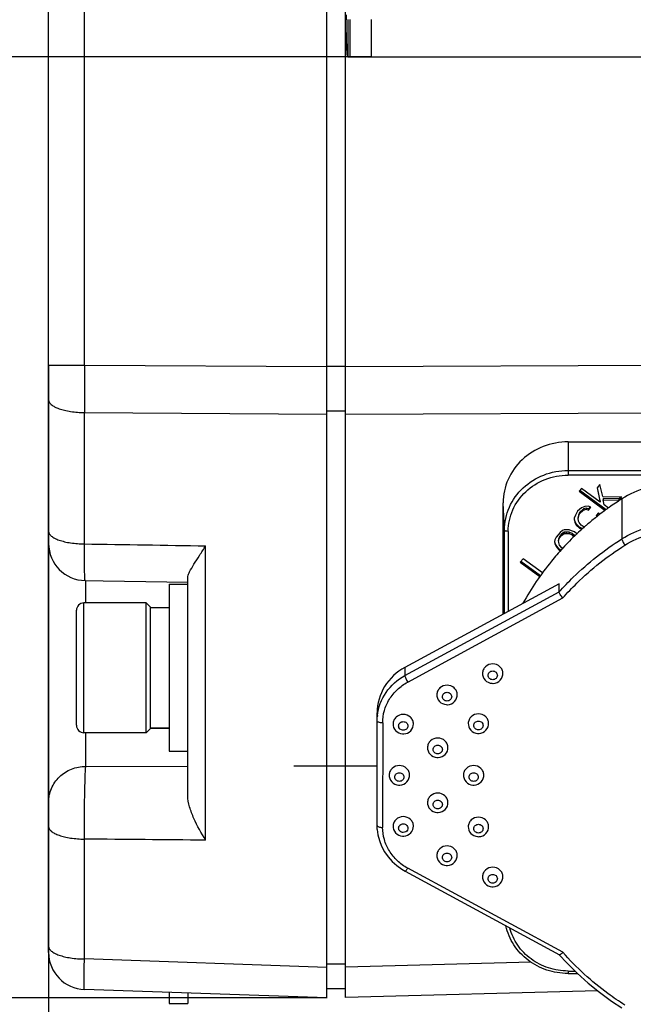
# Model space of a CAD drawing. Header units: millimetres. Extents: x 0 to 420, y 0 to 297.
# Tile 78 of 126: x 217 to 227, y 175 to 191. Entities that reach past the tile are written whole.
import ezdxf

# ---------------------------------------------------------------- set-up
doc = ezdxf.new("R2010")
doc.units = ezdxf.units.MM
doc.header["$LTSCALE"] = 23.1
doc.layers.get('0').update_dxf_attribs({"linetype": 'CONTINUOUS'})
doc.layers.add('03___PRT_ALL_CURVES', color=7, linetype='CONTINUOUS')
doc.layers.add('DIM_PILOTEES', color=7, linetype='CONTINUOUS')
doc.styles.get("Standard").update_dxf_attribs({"font": 'txt', "width": 0.7})
doc.dimstyles.new('DIMSTYLE_2', dxfattribs={"dimtxt": 2.5, "dimasz": 3.5, "dimexe": 2, "dimexo": 0, "dimtad": 1, "dimlfac": 3.333333, "dimdsep": 46, "dimtxsty": 'Standard', "dimblk": '_FILLED', "dimblk1": '_FILLED', "dimblk2": '_FILLED', "dimcen": 0.09, "dimazin": 2, "dimtp": 0.3, "dimtm": 0.3, "dimtfac": 1, "dimtofl": 0, "dimtmove": 0, "dimatfit": 3, "dimldrblk": '_FILLED', "dimfxl": 0, "dimtolj": 1, "dimarcsym": 0})
doc.dimstyles.new('DIMSTYLE_3', dxfattribs={"dimtxt": 2.5, "dimasz": 3.5, "dimexe": 2, "dimexo": 0, "dimtad": 1, "dimlfac": 3.333333, "dimdsep": 46, "dimtxsty": 'Standard', "dimblk": '_FILLED', "dimblk1": '_FILLED', "dimblk2": '_FILLED', "dimcen": 0.09, "dimazin": 2, "dimtp": 0.5, "dimtm": 0.5, "dimtfac": 1, "dimtofl": 0, "dimtmove": 0, "dimatfit": 3, "dimldrblk": '_FILLED', "dimfxl": 0, "dimtolj": 1, "dimarcsym": 0})
doc.dimstyles.new('DIMSTYLE_7', dxfattribs={"dimtxt": 2.5, "dimasz": 3.5, "dimexe": 2, "dimexo": 0, "dimtad": 1, "dimlfac": 3.333333, "dimdsep": 46, "dimtxsty": 'Standard', "dimblk": '_FILLED', "dimblk1": '_FILLED', "dimblk2": '_FILLED', "dimcen": 0.09, "dimazin": 2, "dimtp": 0.2, "dimtm": 0.2, "dimtfac": 1, "dimtofl": 0, "dimtmove": 0, "dimatfit": 3, "dimldrblk": '_FILLED', "dimfxl": 0, "dimtolj": 1, "dimarcsym": 0})
doc.dimstyles.new('DIMSTYLE_8', dxfattribs={"dimtxt": 2.5, "dimasz": 3.5, "dimexe": 2, "dimexo": 0, "dimtad": 1, "dimdec": 1, "dimlfac": 3.333333, "dimdsep": 46, "dimtxsty": 'Standard', "dimblk": '_FILLED', "dimblk1": '_FILLED', "dimblk2": '_FILLED', "dimcen": 0.09, "dimazin": 2, "dimtp": 0.5, "dimtm": 0.5, "dimtfac": 1, "dimtdec": 1, "dimtofl": 0, "dimtmove": 0, "dimatfit": 3, "dimldrblk": '_FILLED', "dimfxl": 0, "dimtolj": 1, "dimarcsym": 0})

# ---------------------------------------------------------------- blocks, each defined once
blk = doc.blocks.new('_FILLED')
at = {"color": 0, "linetype": 'ByBlock'}
blk.add_solid([(0, 0), (-1, 0.1429), (-1, -0.1429)], dxfattribs=at)
blk = doc.blocks.new('*D12')
at = {"layer": 'DIM_PILOTEES', "color": 2, "linetype": 'Continuous'}
for p, q in [((221.786, 224.772), (201.062, 224.772)), ((203.062, 224.772), (203.062, 199.797)), ((203.062, 174.822), (203.062, 199.797)), ((221.785, 174.822), (201.062, 174.822))]:
    blk.add_line(p, q, dxfattribs=at)
at = {"layer": 'DIM_PILOTEES', "color": 2, "linetype": 'Continuous', "xscale": 3.5, "yscale": 3.5, "zscale": 3.5}
for p, rotation in [((203.062, 224.772), 90), ((203.062, 174.822), 270)]:
    blk.add_blockref('_FILLED', p, dxfattribs=dict(at, rotation=rotation))
at = {"layer": 'DIM_PILOTEES', "color": 2, "linetype": 'Continuous', "insert": (199.937, 199.797), "char_height": 2.5, "width": 12.85714, "attachment_point": 2, "rotation": 90, "line_spacing_factor": 0.9}
blk.add_mtext('{\\ftxt;\\W0.0001;\\H0.0001;\\~}{\\ftxt;\\W3.4285714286;\\H2.5; }{\\ftxt;\\W0.0001;\\H0.0001;\\~}', dxfattribs=at)
blk = doc.blocks.new('*D13')
at = {"layer": 'DIM_PILOTEES', "color": 2, "linetype": 'Continuous'}
for p, q in [((209.386, 190.046), (209.386, 197.546)), ((209.386, 197.546), (209.386, 182.434)), ((222.507, 190.046), (207.386, 190.046)), ((209.385, 167.322), (209.386, 182.434)), ((221.785, 174.822), (207.386, 174.822)), ((209.386, 174.822), (209.385, 167.322))]:
    blk.add_line(p, q, dxfattribs=at)
at = {"layer": 'DIM_PILOTEES', "color": 2, "linetype": 'Continuous', "xscale": 3.5, "yscale": 3.5, "zscale": 3.5}
for p, rotation in [((209.386, 190.046), 269.9990264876), ((209.386, 174.822), 89.9990264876)]:
    blk.add_blockref('_FILLED', p, dxfattribs=dict(at, rotation=rotation))
at = {"layer": 'DIM_PILOTEES', "color": 2, "linetype": 'Continuous', "insert": (206.261, 182.434), "char_height": 2.5, "width": 13.39286, "attachment_point": 2, "rotation": 90, "line_spacing_factor": 0.9}
blk.add_mtext('{\\ftxt;\\W0.0001;\\H0.0001;\\~}{\\ftxt;\\W3.5714285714;\\H2.5; }{\\ftxt;\\W0.0001;\\H0.0001;\\~}', dxfattribs=at)
blk = doc.blocks.new('*D14')
at = {"layer": 'DIM_PILOTEES', "color": 2, "linetype": 'Continuous'}
for p, q in [((213.903, 174.822), (213.903, 182.322)), ((213.903, 182.322), (213.903, 172.309)), ((221.785, 174.822), (211.903, 174.822)), ((213.903, 154.379), (213.903, 172.309)), ((253.046, 169.796), (211.903, 169.796)), ((213.903, 169.796), (213.903, 154.379))]:
    blk.add_line(p, q, dxfattribs=at)
at = {"layer": 'DIM_PILOTEES', "color": 2, "linetype": 'Continuous', "xscale": 3.5, "yscale": 3.5, "zscale": 3.5}
for p, rotation in [((213.903, 174.822), 270), ((213.903, 169.796), 90)]:
    blk.add_blockref('_FILLED', p, dxfattribs=dict(at, rotation=rotation))
at = {"layer": 'DIM_PILOTEES', "color": 2, "linetype": 'Continuous', "insert": (210.778, 162.951), "char_height": 2.5, "width": 12.85714, "attachment_point": 3, "rotation": 90, "line_spacing_factor": 0.9}
blk.add_mtext('{\\ftxt;\\W0.0001;\\H0.0001;\\~}{\\ftxt;\\W3.4285714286;\\H2.5; }{\\ftxt;\\W0.0001;\\H0.0001;\\~}', dxfattribs=at)
blk = doc.blocks.new('*D15')
at = {"layer": 'DIM_PILOTEES', "color": 2, "linetype": 'Continuous'}
for p, q in [((240.085, 175.738), (240.085, 160.721)), ((217.285, 175.657), (217.285, 160.721)), ((217.285, 162.721), (228.685, 162.721)), ((240.085, 162.721), (228.685, 162.721))]:
    blk.add_line(p, q, dxfattribs=at)
at = {"layer": 'DIM_PILOTEES', "color": 2, "linetype": 'Continuous', "xscale": 3.5, "yscale": 3.5, "zscale": 3.5}
for p, rotation in [((217.285, 162.721), 179.9990264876), ((240.085, 162.721), 359.9990264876)]:
    blk.add_blockref('_FILLED', p, dxfattribs=dict(at, rotation=rotation))
at = {"layer": 'DIM_PILOTEES', "color": 2, "linetype": 'Continuous', "insert": (227.701, 165.846), "char_height": 2.5, "width": 5.89286, "attachment_point": 2, "line_spacing_factor": 0.9}
blk.add_mtext('{\\ftxt;\\W0.0001;\\H0.0001;\\~}{\\ftxt;\\W1.5714285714;\\H2.5; }{\\ftxt;\\W0.0001;\\H0.0001;\\~}', dxfattribs=at)
blk = doc.blocks.new('*D18')
at = {"layer": 'DIM_PILOTEES', "color": 2, "linetype": 'Continuous'}
for p, q in [((217.285, 185.059), (217.285, 153.503)), ((251.246, 170.696), (251.245, 153.503)), ((217.285, 155.503), (234.265, 155.503)), ((251.245, 155.503), (234.265, 155.503))]:
    blk.add_line(p, q, dxfattribs=at)
at = {"layer": 'DIM_PILOTEES', "color": 2, "linetype": 'Continuous', "xscale": 3.5, "yscale": 3.5, "zscale": 3.5}
for p, rotation in [((217.285, 155.503), 179.9990264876), ((251.245, 155.503), 359.9990264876)]:
    blk.add_blockref('_FILLED', p, dxfattribs=dict(at, rotation=rotation))
at = {"layer": 'DIM_PILOTEES', "color": 2, "linetype": 'Continuous', "insert": (236.021, 158.628), "char_height": 2.5, "width": 12.05357, "attachment_point": 2, "line_spacing_factor": 0.9}
blk.add_mtext('{\\ftxt;\\W0.0001;\\H0.0001;\\~}{\\ftxt;\\W3.2142857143;\\H2.5; }{\\ftxt;\\W0.0001;\\H0.0001;\\~}', dxfattribs=at)
blk = doc.blocks.new('*D19')
at = {"layer": 'DIM_PILOTEES', "color": 2, "linetype": 'Continuous'}
for p, q in [((291.213, 186.339), (291.213, 147.026)), ((217.285, 182.37), (217.285, 147.027)), ((217.285, 149.027), (254.249, 149.026)), ((291.213, 149.026), (254.249, 149.026))]:
    blk.add_line(p, q, dxfattribs=at)
at = {"layer": 'DIM_PILOTEES', "color": 2, "linetype": 'Continuous', "xscale": 3.5, "yscale": 3.5, "zscale": 3.5}
for p, rotation in [((217.285, 149.027), 179.9990264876), ((291.213, 149.026), 359.9990264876)]:
    blk.add_blockref('_FILLED', p, dxfattribs=dict(at, rotation=rotation))
at = {"layer": 'DIM_PILOTEES', "color": 2, "linetype": 'Continuous', "insert": (253.274, 152.151), "char_height": 2.5, "width": 13.92857, "attachment_point": 2, "line_spacing_factor": 0.9}
blk.add_mtext('{\\ftxt;\\W0.0001;\\H0.0001;\\~}{\\ftxt;\\W3.7142857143;\\H2.5; }{\\ftxt;\\W0.0001;\\H0.0001;\\~}', dxfattribs=at)

msp = doc.modelspace()

# ---------------------------------------------------------------- linework, layer by layer
at = {"color": 7, "linetype": 'Continuous'}
for p, q in [((221.7851, 174.8219), (221.7859, 224.7719)), ((222.0851, 174.8287), (222.0859, 224.763)), ((217.2851, 175.5585), (217.2859, 224.0354)), ((217.8643, 185.0593), (217.8645, 197.2568)), ((222.1226, 190.6458), (222.1226, 190.0458)), ((222.1604, 190.0458), (222.1604, 190.6458)), ((222.5066, 190.0458), (222.5066, 190.6458)), ((222.1226, 190.0458), (252.719, 190.0453)), ((222.0853, 185.0348), (239.6471, 185.1156)), ((217.2853, 185.0593), (217.8643, 185.0593)), ((217.8643, 185.0593), (221.7853, 185.0351)), ((222.0853, 185.0334), (221.7853, 185.0334)), ((217.8643, 182.1649), (217.8643, 184.2902)), ((217.8643, 184.2902), (221.7853, 184.266)), ((222.0853, 184.3155), (221.7853, 184.3155)), ((222.0853, 184.2655), (239.647, 184.3463)), ((225.6853, 183.8159), (225.6852, 183.2767)), ((225.6853, 183.8159), (232.8853, 183.8158)), ((225.6852, 183.3532), (232.8852, 183.3531)), ((232.8852, 183.2765), (225.6852, 183.2767)), ((225.9052, 183.0635), (225.8667, 183.0172)), ((225.8667, 183.0172), (226.2867, 182.7088)), ((226.3012, 182.7187), (225.8765, 183.0305)), ((226.207, 182.8419), (225.9052, 183.0635)), ((226.2023, 183.1285), (226.1561, 183.073)), ((226.1561, 183.073), (226.207, 182.8419)), ((226.207, 182.8624), (226.1604, 183.0739)), ((226.2484, 182.9307), (226.2023, 183.1285)), ((226.207, 182.8624), (226.207, 182.8419)), ((226.2484, 182.9307), (226.555, 182.9292)), ((226.5088, 182.8942), (226.2555, 182.9013)), ((226.2555, 182.9013), (226.2555, 182.8808)), ((226.2555, 182.8808), (226.5088, 182.8737)), ((226.2673, 182.7976), (226.2555, 182.8808)), ((226.538, 182.9293), (226.5088, 182.8942)), ((226.5088, 182.8737), (226.555, 182.9292)), ((226.5088, 182.8942), (226.5088, 182.8737)), ((226.5547, 182.8929), (226.5547, 182.2465)), ((224.6357, 181.0296), (224.6358, 182.8298)), ((224.6583, 182.3882), (224.6358, 182.8298)), ((225.8406, 182.6935), (225.8045, 182.6306)), ((225.9045, 182.7509), (225.8406, 182.6935)), ((225.8731, 182.6752), (225.8524, 182.6308)), ((225.9371, 182.7326), (225.8731, 182.6752)), ((225.8731, 182.6547), (225.9371, 182.7121)), ((225.8731, 182.6752), (225.8731, 182.6547)), ((225.9554, 182.7732), (225.9045, 182.7509)), ((225.9803, 182.7456), (225.9371, 182.7326)), ((225.9371, 182.7326), (225.9371, 182.7121)), ((225.9371, 182.7121), (225.9803, 182.7251)), ((226.0087, 182.7788), (225.9554, 182.7732)), ((226.0181, 182.7327), (225.9803, 182.7456)), ((225.9803, 182.7456), (225.9803, 182.7251)), ((225.9803, 182.7251), (226.0181, 182.7122)), ((226.0566, 182.7585), (226.0087, 182.7788)), ((226.044, 182.7638), (226.0181, 182.7327)), ((226.0181, 182.7122), (226.0566, 182.7585)), ((226.0181, 182.7327), (226.0181, 182.7122)), ((226.3392, 182.7448), (226.2673, 182.7976)), ((225.7885, 182.5529), (225.7914, 182.5954)), ((225.7885, 182.5529), (225.7932, 182.5196)), ((225.7932, 182.5401), (225.7913, 182.5533)), ((225.8045, 182.6306), (225.7914, 182.5954)), ((225.8181, 182.4921), (225.7932, 182.5401)), ((225.7932, 182.5196), (225.8181, 182.4716)), ((225.8524, 182.6308), (225.8471, 182.6049)), ((225.8471, 182.5844), (225.8524, 182.6103)), ((225.8471, 182.6049), (225.8471, 182.5844)), ((225.8542, 182.5345), (225.8471, 182.5844)), ((225.8524, 182.6103), (225.8731, 182.6547)), ((225.8524, 182.6308), (225.8524, 182.6103)), ((225.8666, 182.5104), (225.8542, 182.5345)), ((226.1773, 182.6699), (226.1389, 182.6236)), ((226.1389, 182.6236), (226.1526, 182.6044)), ((226.1613, 182.6127), (226.1468, 182.6331)), ((226.16, 182.6142), (226.1515, 182.6075)), ((226.162, 182.6119), (226.1536, 182.6052)), ((226.2002, 182.6426), (226.1773, 182.6699)), ((224.6583, 181.0418), (224.6583, 182.3882)), ((224.7183, 182.368), (224.7183, 181.0744)), ((225.5967, 182.3807), (225.5558, 182.351)), ((225.6221, 182.3918), (225.5967, 182.3807)), ((225.657, 182.3569), (225.6215, 182.3531)), ((225.6576, 182.3955), (225.6221, 182.3918)), ((225.7026, 182.3532), (225.657, 182.3569)), ((225.657, 182.3569), (225.657, 182.3364)), ((225.7032, 182.3919), (225.6576, 182.3955)), ((225.7411, 182.379), (225.7032, 182.3919)), ((225.789, 182.3587), (225.7411, 182.379)), ((225.8293, 182.3292), (225.789, 182.3587)), ((225.8707, 182.4385), (225.8181, 182.4921)), ((225.8181, 182.4921), (225.8181, 182.4716)), ((225.8181, 182.4716), (225.8707, 182.418)), ((225.8991, 182.4716), (225.8666, 182.5104)), ((225.9223, 182.4119), (225.8707, 182.4385)), ((225.8707, 182.4385), (225.8707, 182.418)), ((225.8707, 182.418), (225.9081, 182.3987)), ((225.9293, 182.4495), (225.8991, 182.4716)), ((225.9549, 182.4423), (225.9293, 182.4495)), ((225.9436, 182.4341), (225.9384, 182.4295)), ((225.9448, 182.4329), (225.9397, 182.4282)), ((225.4736, 182.2326), (225.4682, 182.2067)), ((225.4682, 182.2067), (225.4729, 182.1734)), ((225.4729, 182.1939), (225.4711, 182.2071)), ((225.4943, 182.277), (225.4736, 182.2326)), ((225.5558, 182.351), (225.4943, 182.277)), ((225.5499, 182.2865), (225.5292, 182.2421)), ((225.5292, 182.2215), (225.5499, 182.266)), ((225.5292, 182.2421), (225.5292, 182.2215)), ((225.5339, 182.1883), (225.5292, 182.2215)), ((225.5807, 182.3235), (225.5499, 182.2865)), ((225.5499, 182.266), (225.5807, 182.303)), ((225.5499, 182.2865), (225.5499, 182.266)), ((225.6215, 182.3531), (225.5807, 182.3235)), ((225.5807, 182.303), (225.6215, 182.3326)), ((225.5807, 182.3235), (225.5807, 182.303)), ((225.6215, 182.3531), (225.6215, 182.3326)), ((225.6215, 182.3326), (225.657, 182.3364)), ((225.657, 182.3364), (225.7026, 182.3327)), ((225.7505, 182.3329), (225.7026, 182.3532)), ((225.7026, 182.3532), (225.7026, 182.3327)), ((225.7026, 182.3327), (225.7505, 182.3124)), ((225.7908, 182.3034), (225.7505, 182.3329)), ((225.7505, 182.3329), (225.7505, 182.3124)), ((225.7505, 182.3124), (225.787, 182.2857)), ((225.7975, 182.2955), (225.7908, 182.3034)), ((225.7908, 182.3034), (225.7908, 182.2892)), ((225.8288, 182.3293), (225.8221, 182.3229)), ((225.8313, 182.327), (225.8245, 182.3207)), ((219.8247, 177.374), (219.8248, 182.1349)), ((225.4877, 182.1532), (225.4729, 182.1939)), ((225.4729, 182.1734), (225.4877, 182.1327)), ((225.5102, 182.1218), (225.4877, 182.1532)), ((225.4877, 182.1532), (225.4877, 182.1327)), ((225.4877, 182.1327), (225.5102, 182.1013)), ((225.5428, 182.083), (225.5102, 182.1218)), ((225.5102, 182.1218), (225.5102, 182.1013)), ((225.5102, 182.1013), (225.5428, 182.0625)), ((225.5487, 182.1476), (225.5339, 182.1883)), ((225.5715, 182.0619), (225.5428, 182.083)), ((225.5428, 182.083), (225.5428, 182.0625)), ((225.5428, 182.0625), (225.5602, 182.0497)), ((225.5812, 182.1088), (225.5487, 182.1476)), ((225.6012, 182.0941), (225.5812, 182.1088)), ((225.6004, 182.0984), (225.5967, 182.0943)), ((225.6031, 182.0962), (225.5993, 182.0921)), ((224.9586, 181.925), (224.9124, 181.8694)), ((225.2382, 181.6507), (224.9222, 181.8828)), ((225.2698, 181.6964), (224.9586, 181.925)), ((224.9124, 181.8694), (225.229, 181.637)), ((217.8852, 181.2119), (217.8852, 181.5726)), ((219.5352, 178.0969), (219.5352, 181.6172)), ((219.2352, 181.5119), (219.2352, 178.8119)), ((219.2352, 181.5119), (219.5352, 181.5119)), ((225.5428, 181.5217), (223.0476, 180.168)), ((225.5428, 181.3883), (225.5428, 181.5217)), ((223.0476, 180.0346), (225.5428, 181.3883)), ((223.0926, 179.9306), (225.6016, 181.2918)), ((217.7352, 179.232), (217.7352, 181.092)), ((217.8552, 179.1119), (217.8552, 181.2119)), ((218.8647, 181.2119), (217.8552, 181.2119)), ((218.9352, 181.1414), (218.8647, 181.2119)), ((218.8647, 179.1119), (218.8647, 181.2119)), ((218.9352, 179.1824), (218.9352, 181.1414)), ((218.9352, 181.1369), (219.2352, 181.1369)), ((223.0476, 180.168), (223.0476, 180.0346)), ((222.5975, 177.6098), (222.5976, 179.4356)), ((222.5976, 179.3022), (222.6006, 179.3711)), ((218.9352, 179.1824), (218.8647, 179.1119)), ((218.9352, 179.1897), (219.2352, 179.1897)), ((218.9352, 179.1877), (219.2352, 179.1877)), ((222.6876, 179.2714), (222.6875, 177.58)), ((218.8647, 179.1119), (217.8552, 179.1119)), ((217.8852, 178.568), (217.8852, 179.1119)), ((219.2352, 178.8119), (219.5352, 178.8119)), ((219.5352, 178.5587), (217.8852, 178.568)), ((222.6002, 177.5461), (222.5975, 177.6098)), ((217.8642, 175.4521), (217.8642, 177.3909)), ((223.0496, 176.8726), (225.5454, 175.5185)), ((225.6015, 175.5595), (223.0925, 176.9208)), ((221.7851, 175.3151), (217.8642, 175.4521)), ((222.0851, 175.3654), (221.7851, 175.3655)), ((225.0871, 175.4006), (222.0851, 175.322)), ((225.6851, 175.2574), (225.7975, 175.2574)), ((225.6851, 175.2574), (225.6851, 175.2179)), ((225.6851, 175.2179), (225.8378, 175.2179)), ((221.7851, 174.8219), (217.8642, 174.9589)), ((219.2351, 174.911), (219.2351, 174.7319)), ((219.5351, 174.9005), (219.5351, 174.7319)), ((222.0851, 174.9708), (221.7851, 174.9708)), ((226.1682, 174.9355), (222.0851, 174.8287)), ((219.2351, 174.7319), (219.5351, 174.7319))]:
    msp.add_line(p, q, dxfattribs=at)
at = {"color": 4, "linetype": 'Continuous'}
msp.add_line((222.5976, 178.5694), (221.2485, 178.5694), dxfattribs=at)
at = {"color": 7, "linetype": 'Continuous'}
for points in [[(217.8763, 181.5727), (218.168, 181.5684), (218.5121, 181.5632), (218.8561, 181.558), (219.1997, 181.5527), (219.5352, 181.5475)], [(224.3025, 180.0703), (224.3042, 180.0479), (224.3118, 180.0174), (224.3254, 179.9889), (224.3443, 179.9638), (224.3678, 179.9428), (224.3947, 179.9268), (224.424, 179.9159), (224.4543, 179.9106), (224.4675, 179.9101)], [(224.4675, 179.9101), (224.4768, 179.9104), (224.5076, 179.9151), (224.5374, 179.9254), (224.5649, 179.9412), (224.589, 179.962), (224.6085, 179.9872), (224.6226, 180.0158), (224.6306, 180.0466), (224.6325, 180.0703)], [(223.5637, 179.7253), (223.5653, 179.7029), (223.573, 179.6724), (223.5866, 179.6439), (223.6055, 179.6188), (223.629, 179.5978), (223.6559, 179.5818), (223.6852, 179.5709), (223.7155, 179.5656), (223.7287, 179.5651)], [(223.7287, 179.5651), (223.738, 179.5654), (223.7688, 179.5701), (223.7986, 179.5804), (223.8261, 179.5962), (223.8502, 179.617), (223.8697, 179.6422), (223.8838, 179.6708), (223.8918, 179.7016), (223.8937, 179.7254)], [(222.8553, 179.2517), (222.857, 179.2293), (222.8647, 179.1988), (222.8782, 179.1703), (222.8971, 179.1452), (222.9206, 179.1242), (222.9475, 179.1082), (222.9768, 179.0973), (223.0072, 179.092), (223.0203, 179.0915)], [(223.0203, 179.0915), (223.0296, 179.0918), (223.0604, 179.0965), (223.0902, 179.1068), (223.1177, 179.1226), (223.1418, 179.1434), (223.1613, 179.1686), (223.1754, 179.1972), (223.1834, 179.228), (223.1853, 179.2517)], [(224.0716, 179.2606), (224.0732, 179.2381), (224.0809, 179.2076), (224.0945, 179.1792), (224.1134, 179.154), (224.1369, 179.1331), (224.1638, 179.117), (224.1931, 179.1062), (224.2234, 179.1009), (224.2366, 179.1004)], [(224.2366, 179.1004), (224.2459, 179.1006), (224.2767, 179.1053), (224.3065, 179.1157), (224.334, 179.1314), (224.3581, 179.1522), (224.3776, 179.1774), (224.3916, 179.206), (224.3997, 179.2368), (224.4016, 179.2606)], [(223.4135, 178.8704), (223.4151, 178.8479), (223.4228, 178.8174), (223.4364, 178.789), (223.4553, 178.7638), (223.4787, 178.7429), (223.5057, 178.7268), (223.5349, 178.716), (223.5653, 178.7107), (223.5785, 178.7102)], [(223.5785, 178.7102), (223.5878, 178.7104), (223.6185, 178.7151), (223.6484, 178.7255), (223.6759, 178.7412), (223.7, 178.762), (223.7194, 178.7872), (223.7335, 178.8158), (223.7416, 178.8466), (223.7435, 178.8704)], [(222.7925, 178.4255), (222.7942, 178.403), (222.8019, 178.3725), (222.8155, 178.3441), (222.8344, 178.3189), (222.8578, 178.2979), (222.8848, 178.2819), (222.914, 178.2711), (222.9444, 178.2658), (222.9575, 178.2652)], [(222.9575, 178.2652), (222.9669, 178.2655), (222.9976, 178.2702), (223.0275, 178.2806), (223.055, 178.2963), (223.079, 178.3171), (223.0985, 178.3423), (223.1126, 178.3709), (223.1207, 178.4017), (223.1225, 178.4255)], [(223.9938, 178.4255), (223.9955, 178.403), (224.0032, 178.3725), (224.0167, 178.344), (224.0356, 178.3189), (224.0591, 178.2979), (224.086, 178.2819), (224.1153, 178.2711), (224.1457, 178.2658), (224.1588, 178.2652)], [(224.1588, 178.2652), (224.1681, 178.2655), (224.1989, 178.2702), (224.2287, 178.2805), (224.2562, 178.2963), (224.2803, 178.3171), (224.2998, 178.3423), (224.3139, 178.3709), (224.3219, 178.4017), (224.3238, 178.4255)], [(223.4134, 177.9805), (223.4151, 177.9581), (223.4228, 177.9275), (223.4364, 177.8991), (223.4553, 177.8739), (223.4787, 177.853), (223.5056, 177.8369), (223.5349, 177.8261), (223.5653, 177.8208), (223.5784, 177.8203)], [(223.5784, 177.8203), (223.5877, 177.8206), (223.6185, 177.8252), (223.6484, 177.8356), (223.6759, 177.8513), (223.6999, 177.8721), (223.7194, 177.8973), (223.7335, 177.9259), (223.7416, 177.9567), (223.7434, 177.9805)], [(222.8553, 177.5992), (222.8569, 177.5767), (222.8646, 177.5462), (222.8782, 177.5178), (222.8971, 177.4926), (222.9206, 177.4717), (222.9475, 177.4556), (222.9768, 177.4448), (223.0071, 177.4395), (223.0203, 177.439)], [(223.0203, 177.439), (223.0296, 177.4392), (223.0604, 177.4439), (223.0902, 177.4543), (223.1177, 177.47), (223.1418, 177.4908), (223.1613, 177.516), (223.1754, 177.5446), (223.1834, 177.5754), (223.1853, 177.5992)], [(224.0715, 177.5903), (224.0732, 177.5679), (224.0809, 177.5373), (224.0945, 177.5089), (224.1134, 177.4837), (224.1368, 177.4628), (224.1638, 177.4467), (224.193, 177.4359), (224.2234, 177.4306), (224.2365, 177.4301)], [(224.2365, 177.4301), (224.2459, 177.4304), (224.2766, 177.435), (224.3065, 177.4454), (224.334, 177.4611), (224.358, 177.4819), (224.3775, 177.5071), (224.3916, 177.5357), (224.3997, 177.5665), (224.4015, 177.5903)], [(222.6002, 177.5452), (222.6116, 177.4609), (222.6355, 177.3661), (222.6709, 177.2742), (222.7172, 177.1866), (222.774, 177.1047), (222.8402, 177.0294), (222.9151, 176.9619), (222.9975, 176.9032), (223.0496, 176.8726)], [(223.5636, 177.1256), (223.5653, 177.1031), (223.573, 177.0726), (223.5866, 177.0442), (223.6055, 177.019), (223.6289, 176.998), (223.6558, 176.982), (223.6851, 176.9712), (223.7155, 176.9659), (223.7286, 176.9653)], [(223.7286, 176.9653), (223.7379, 176.9656), (223.7687, 176.9703), (223.7986, 176.9807), (223.8261, 176.9964), (223.8501, 177.0172), (223.8696, 177.0424), (223.8837, 177.071), (223.8918, 177.1018), (223.8936, 177.1256)], [(224.3024, 176.7806), (224.3041, 176.7581), (224.3118, 176.7276), (224.3254, 176.6991), (224.3443, 176.674), (224.3677, 176.653), (224.3946, 176.637), (224.4239, 176.6262), (224.4543, 176.6209), (224.4674, 176.6203)], [(224.4674, 176.6203), (224.4767, 176.6206), (224.5075, 176.6253), (224.5374, 176.6356), (224.5649, 176.6514), (224.5889, 176.6722), (224.6084, 176.6974), (224.6225, 176.726), (224.6306, 176.7568), (224.6324, 176.7806)], [(225.5442, 175.5195), (225.6652, 175.3884), (225.8338, 175.2215), (226.0111, 175.0627), (226.1966, 174.9125), (226.39, 174.7712), (226.5567, 174.6606)]]:
    msp.add_lwpolyline(points, dxfattribs=at)
for centre, radius, start, end in [((255.009, 191.1222), 32.9159, 180.69211, 180.83126), ((443.0038, 184.671), 225.1398, 179.901165, 180.096888), ((229.16, 178.7848), 4.8646, 122.38212, 125.27846), ((229.147, 178.8033), 4.842, 125.27883, 127.50462), ((229.1191, 178.8388), 4.7968, 128.58859, 130.84463), ((229.1315, 178.8234), 4.8166, 128.22028, 128.58988), ((229.1354, 178.8185), 4.8229, 127.81116, 128.09263), ((229.1378, 178.8154), 4.8268, 127.50563, 127.81116), ((229.0864, 178.8762), 4.7472, 131.5394, 133.33121), ((229.1017, 178.8591), 4.7701, 131.02995, 131.4567), ((229.1054, 178.8549), 4.7757, 130.84616, 131.02999), ((229.0439, 178.9207), 4.6856, 133.43998, 137.29894), ((217.8852, 182.1727), 0.6, 179.99903, 269.14963), ((217.8552, 181.092), 0.12, 89.99903, 179.99903), ((223.3954, 179.3019), 0.7978, 173.65762, 175.02562), ((217.8552, 179.232), 0.12, 179.99903, 269.99903), ((217.8851, 175.5585), 0.6, 179.99903, 267.99903)]:
    msp.add_arc(centre, radius, start, end, dxfattribs=at)
for points, knots in [([(222.1226, 190.0458), (222.1216, 190.0458), (222.1199, 190.0505), (222.1183, 190.0573), (222.1164, 190.0706), (222.1137, 190.0973), (222.1105, 190.1433), (222.1072, 190.2121), (222.104, 190.2987), (222.1011, 190.4014), (222.0986, 190.5185), (222.0972, 190.6012), (222.0966, 190.6447)], [0, 0, 0, 0, 0.0053901, 0.0185964, 0.0400923, 0.069903, 0.1540002, 0.2695442, 0.4145944, 0.5867202, 0.7829617, 1, 1, 1, 1]), ([(217.2853, 184.4953), (217.2853, 184.4818), (217.2949, 184.4515), (217.3311, 184.4136), (217.3854, 184.3796), (217.4573, 184.3498), (217.5443, 184.325), (217.681, 184.2991), (217.7897, 184.2911), (217.8643, 184.2902)], [0, 0, 0, 0, 0.062681, 0.1395797, 0.2375017, 0.3576014, 0.4980106, 0.6551189, 1, 1, 1, 1]), ([(225.6853, 183.8159), (225.5491, 183.8159), (225.2762, 183.7657), (224.9276, 183.5486), (224.6916, 183.2209), (224.6358, 182.9584), (224.6358, 182.8298)], [0, 0, 0, 0, 0.2571371, 0.5101514, 0.7572207, 1, 1, 1, 1]), ([(224.6583, 182.3882), (224.6583, 182.514), (224.713, 182.7709), (224.9439, 183.0916), (225.2849, 183.304), (225.552, 183.3532), (225.6852, 183.3532)], [0, 0, 0, 0, 0.2427784, 0.4898485, 0.7428638, 1, 1, 1, 1]), ([(224.7183, 182.368), (224.7183, 182.4865), (224.7698, 182.7284), (224.9872, 183.0303), (225.3083, 183.2303), (225.5598, 183.2767), (225.6852, 183.2767)], [0, 0, 0, 0, 0.2427793, 0.4898486, 0.7428629, 1, 1, 1, 1]), ([(227.3938, 183.1341), (227.2462, 183.1341), (226.9507, 183.0931), (226.6782, 182.9713), (226.5547, 182.8929)], [0, 0, 0, 0, 0.5024222, 1, 1, 1, 1]), ([(217.2852, 182.37), (217.2852, 182.3565), (217.2949, 182.3262), (217.331, 182.2883), (217.3854, 182.2543), (217.4573, 182.2245), (217.5443, 182.1997), (217.6809, 182.1738), (217.7897, 182.1658), (217.8643, 182.1649)], [0, 0, 0, 0, 0.062681, 0.1395797, 0.2375017, 0.3576014, 0.4980106, 0.6551189, 1, 1, 1, 1]), ([(224.7183, 182.368), (224.7041, 182.368), (224.6847, 182.3702), (224.6643, 182.3783), (224.6584, 182.3852), (224.6583, 182.3882)], [0, 0, 0, 0, 0.6412283, 0.8619335, 1, 1, 1, 1]), ([(226.5547, 182.2465), (226.6782, 182.3249), (226.9507, 182.4466), (227.2461, 182.4877), (227.3938, 182.4877)], [0, 0, 0, 0, 0.4975778, 1, 1, 1, 1]), ([(226.605, 182.1456), (226.7211, 182.2193), (226.9773, 182.3337), (227.255, 182.3724), (227.3938, 182.3724)], [0, 0, 0, 0, 0.4975778, 1, 1, 1, 1]), ([(225.5428, 181.3883), (225.616, 181.4706), (225.9221, 181.7912), (226.2735, 182.0682), (226.5547, 182.2465)], [0, 0, 0, 0, 0.2486838, 1, 1, 1, 1]), ([(226.5547, 182.2465), (226.5547, 182.2406), (226.5594, 182.226), (226.5746, 182.1916), (226.5917, 182.1642), (226.605, 182.1456)], [0, 0, 0, 0, 0.1552299, 0.3961794, 1, 1, 1, 1]), ([(217.8763, 181.5727), (217.8753, 181.5728), (217.8745, 181.5779), (217.8731, 181.5844), (217.8721, 181.5982), (217.8708, 181.616), (217.8698, 181.6393), (217.8683, 181.6796), (217.8668, 181.7413), (217.8655, 181.8277), (217.8646, 181.9291), (217.8642, 182.0432), (217.8642, 182.1232), (217.8643, 182.1649)], [0, 0, 0, 0, 0.0050614, 0.0185309, 0.040649, 0.0713343, 0.1104345, 0.1577162, 0.2757245, 0.4226479, 0.5950602, 0.7890726, 1, 1, 1, 1]), ([(219.5352, 181.6172), (219.5352, 181.632), (219.5434, 181.6653), (219.5763, 181.739), (219.6394, 181.844), (219.7286, 181.9829), (219.7922, 182.0824), (219.8248, 182.1349)], [0, 0, 0, 0, 0.0745661, 0.169051, 0.4063997, 0.6887995, 1, 1, 1, 1]), ([(225.5967, 182.0943), (225.5344, 182.0267), (225.295, 181.7506), (225.0884, 181.446), (224.9564, 181.2065)], [0, 0, 0, 0, 0.2515375, 1, 1, 1, 1]), ([(225.6016, 181.2918), (225.6741, 181.3738), (225.9772, 181.693), (226.3259, 181.9686), (226.605, 182.1456)], [0, 0, 0, 0, 0.2486713, 1, 1, 1, 1]), ([(225.6016, 181.2918), (225.5864, 181.3091), (225.5662, 181.3347), (225.5484, 181.3679), (225.5427, 181.3824), (225.5428, 181.3883)], [0, 0, 0, 0, 0.6051169, 0.8458381, 1, 1, 1, 1]), ([(223.0476, 180.168), (222.9151, 180.0962), (222.6843, 179.8849), (222.5976, 179.5822), (222.5976, 179.4356)], [0, 0, 0, 0, 0.5069122, 1, 1, 1, 1]), ([(224.4675, 180.2256), (224.4257, 180.2256), (224.3601, 180.2007), (224.3113, 180.1319), (224.3025, 180.0906), (224.3025, 180.0703)], [0, 0, 0, 0, 0.5057089, 0.7550179, 1, 1, 1, 1]), ([(224.6325, 180.0704), (224.6325, 180.0906), (224.6237, 180.1319), (224.5749, 180.2007), (224.5093, 180.2256), (224.4675, 180.2256)], [0, 0, 0, 0, 0.244982, 0.4942909, 1, 1, 1, 1]), ([(222.6024, 179.39), (222.6171, 179.5219), (222.7168, 179.7853), (222.9278, 179.9697), (223.0476, 180.0346)], [0, 0, 0, 0, 0.493404, 1, 1, 1, 1]), ([(223.0476, 180.0346), (223.0476, 180.0287), (223.0518, 180.0139), (223.0653, 179.9786), (223.0806, 179.9501), (223.0926, 179.9306)], [0, 0, 0, 0, 0.1559835, 0.3977611, 1, 1, 1, 1]), ([(224.4675, 179.9693), (224.4485, 179.9693), (224.4096, 179.9835), (224.3841, 180.0398), (224.4096, 180.0961), (224.4485, 180.1103), (224.4675, 180.1103)], [0, 0, 0, 0, 0.2554935, 0.5, 0.7445065, 1, 1, 1, 1]), ([(224.4675, 180.1103), (224.4865, 180.1103), (224.5253, 180.0961), (224.5509, 180.0398), (224.5253, 179.9835), (224.4865, 179.9693), (224.4675, 179.9693)], [0, 0, 0, 0, 0.2554935, 0.5, 0.7445065, 1, 1, 1, 1]), ([(222.6876, 179.2714), (222.6876, 179.3378), (222.7064, 179.4717), (222.7888, 179.6577), (222.9194, 179.817), (223.032, 179.8977), (223.0926, 179.9306)], [0, 0, 0, 0, 0.2456219, 0.4933356, 0.7446311, 1, 1, 1, 1]), ([(223.7287, 179.8806), (223.6869, 179.8806), (223.6213, 179.8557), (223.5725, 179.7869), (223.5636, 179.7456), (223.5637, 179.7254)], [0, 0, 0, 0, 0.5057089, 0.7550179, 1, 1, 1, 1]), ([(223.8937, 179.7254), (223.8937, 179.7456), (223.8849, 179.7869), (223.8361, 179.8557), (223.7705, 179.8806), (223.7287, 179.8806)], [0, 0, 0, 0, 0.244982, 0.4942909, 1, 1, 1, 1]), ([(223.7287, 179.6243), (223.7097, 179.6243), (223.6708, 179.6385), (223.6453, 179.6948), (223.6708, 179.7511), (223.7097, 179.7653), (223.7287, 179.7653)], [0, 0, 0, 0, 0.2554935, 0.5, 0.7445065, 1, 1, 1, 1]), ([(223.7287, 179.7653), (223.7476, 179.7653), (223.7865, 179.7511), (223.8121, 179.6948), (223.7865, 179.6385), (223.7476, 179.6243), (223.7287, 179.6243)], [0, 0, 0, 0, 0.2554935, 0.5, 0.7445065, 1, 1, 1, 1]), ([(223.0203, 179.407), (222.9785, 179.407), (222.9129, 179.3821), (222.8641, 179.3133), (222.8553, 179.272), (222.8553, 179.2517)], [0, 0, 0, 0, 0.5057089, 0.7550179, 1, 1, 1, 1]), ([(223.1853, 179.2518), (223.1853, 179.272), (223.1765, 179.3133), (223.1277, 179.3821), (223.0621, 179.407), (223.0203, 179.407)], [0, 0, 0, 0, 0.244982, 0.4942909, 1, 1, 1, 1]), ([(224.2366, 179.4159), (224.1948, 179.4159), (224.1292, 179.391), (224.0804, 179.3222), (224.0715, 179.2808), (224.0716, 179.2606)], [0, 0, 0, 0, 0.5057089, 0.7550179, 1, 1, 1, 1]), ([(224.4016, 179.2606), (224.4016, 179.2808), (224.3928, 179.3222), (224.344, 179.391), (224.2783, 179.4159), (224.2366, 179.4159)], [0, 0, 0, 0, 0.244982, 0.4942909, 1, 1, 1, 1]), ([(222.6876, 179.2714), (222.6761, 179.2714), (222.6546, 179.2728), (222.6262, 179.279), (222.6061, 179.2871), (222.5976, 179.2977), (222.5976, 179.3022)], [0, 0, 0, 0, 0.345195, 0.6448602, 0.8632216, 1, 1, 1, 1]), ([(223.0203, 179.1507), (223.0013, 179.1507), (222.9625, 179.1649), (222.9369, 179.2212), (222.9625, 179.2775), (223.0013, 179.2917), (223.0203, 179.2917)], [0, 0, 0, 0, 0.2554935, 0.5, 0.7445065, 1, 1, 1, 1]), ([(223.0203, 179.2917), (223.0393, 179.2917), (223.0782, 179.2775), (223.1037, 179.2212), (223.0782, 179.1649), (223.0393, 179.1507), (223.0203, 179.1507)], [0, 0, 0, 0, 0.2554935, 0.5, 0.7445065, 1, 1, 1, 1]), ([(224.2366, 179.1596), (224.2176, 179.1596), (224.1787, 179.1737), (224.1532, 179.2301), (224.1787, 179.2864), (224.2176, 179.3005), (224.2366, 179.3005)], [0, 0, 0, 0, 0.2554935, 0.5, 0.7445065, 1, 1, 1, 1]), ([(224.2366, 179.3005), (224.2555, 179.3005), (224.2944, 179.2864), (224.32, 179.23), (224.2944, 179.1737), (224.2555, 179.1596), (224.2366, 179.1596)], [0, 0, 0, 0, 0.2554935, 0.5, 0.7445065, 1, 1, 1, 1]), ([(223.5785, 179.0257), (223.5367, 179.0257), (223.4711, 179.0008), (223.4223, 178.932), (223.4134, 178.8906), (223.4135, 178.8704)], [0, 0, 0, 0, 0.5057089, 0.7550179, 1, 1, 1, 1]), ([(223.7435, 178.8704), (223.7435, 178.8907), (223.7346, 178.932), (223.6858, 179.0008), (223.6202, 179.0257), (223.5785, 179.0257)], [0, 0, 0, 0, 0.244982, 0.4942909, 1, 1, 1, 1]), ([(223.5785, 178.7694), (223.5595, 178.7694), (223.5206, 178.7835), (223.4951, 178.8399), (223.5206, 178.8962), (223.5595, 178.9103), (223.5785, 178.9103)], [0, 0, 0, 0, 0.2554935, 0.5, 0.7445065, 1, 1, 1, 1]), ([(223.5785, 178.9103), (223.5974, 178.9103), (223.6363, 178.8962), (223.6618, 178.8399), (223.6363, 178.7835), (223.5974, 178.7694), (223.5785, 178.7694)], [0, 0, 0, 0, 0.2554935, 0.5, 0.7445065, 1, 1, 1, 1]), ([(217.2852, 177.9885), (217.2852, 178.0639), (217.3168, 178.2174), (217.4511, 178.41), (217.6504, 178.5382), (217.8072, 178.568), (217.8852, 178.568)], [0, 0, 0, 0, 0.2459999, 0.4943525, 0.7460129, 1, 1, 1, 1]), ([(217.8642, 177.3909), (217.8639, 177.5132), (217.8648, 177.7543), (217.8684, 178.0909), (217.8753, 178.361), (217.8801, 178.5124), (217.8852, 178.568)], [0, 0, 0, 0, 0.3114586, 0.6144413, 0.8576574, 1, 1, 1, 1]), ([(222.9576, 178.5808), (222.9158, 178.5808), (222.8502, 178.5559), (222.8014, 178.487), (222.7925, 178.4457), (222.7925, 178.4255)], [0, 0, 0, 0, 0.5057089, 0.7550179, 1, 1, 1, 1]), ([(223.1225, 178.4255), (223.1226, 178.4457), (223.1137, 178.487), (223.0649, 178.5559), (222.9993, 178.5808), (222.9576, 178.5808)], [0, 0, 0, 0, 0.244982, 0.4942909, 1, 1, 1, 1]), ([(224.1588, 178.5807), (224.117, 178.5807), (224.0514, 178.5558), (224.0026, 178.487), (223.9938, 178.4457), (223.9938, 178.4255)], [0, 0, 0, 0, 0.5057089, 0.7550179, 1, 1, 1, 1]), ([(224.3238, 178.4255), (224.3238, 178.4457), (224.315, 178.487), (224.2662, 178.5558), (224.2006, 178.5807), (224.1588, 178.5807)], [0, 0, 0, 0, 0.244982, 0.4942909, 1, 1, 1, 1]), ([(222.9575, 178.3245), (222.9386, 178.3245), (222.8997, 178.3386), (222.8742, 178.3949), (222.8997, 178.4513), (222.9386, 178.4654), (222.9575, 178.4654)], [0, 0, 0, 0, 0.2554935, 0.5, 0.7445065, 1, 1, 1, 1]), ([(222.9575, 178.4654), (222.9765, 178.4654), (223.0154, 178.4513), (223.0409, 178.3949), (223.0154, 178.3386), (222.9765, 178.3245), (222.9575, 178.3245)], [0, 0, 0, 0, 0.2554935, 0.5, 0.7445065, 1, 1, 1, 1]), ([(224.1588, 178.3244), (224.1398, 178.3244), (224.101, 178.3386), (224.0754, 178.3949), (224.101, 178.4512), (224.1398, 178.4654), (224.1588, 178.4654)], [0, 0, 0, 0, 0.2554935, 0.5, 0.7445065, 1, 1, 1, 1]), ([(224.1588, 178.4654), (224.1778, 178.4654), (224.2167, 178.4512), (224.2422, 178.3949), (224.2167, 178.3386), (224.1778, 178.3244), (224.1588, 178.3244)], [0, 0, 0, 0, 0.2554935, 0.5, 0.7445065, 1, 1, 1, 1]), ([(219.8247, 177.374), (219.7553, 177.4875), (219.6567, 177.6618), (219.5611, 177.9058), (219.5352, 178.0343), (219.5352, 178.0969)], [0, 0, 0, 0, 0.5076896, 0.7610794, 1, 1, 1, 1]), ([(223.5784, 178.1358), (223.5367, 178.1358), (223.4711, 178.1109), (223.4223, 178.0421), (223.4134, 178.0008), (223.4134, 177.9805)], [0, 0, 0, 0, 0.5057089, 0.7550179, 1, 1, 1, 1]), ([(223.7434, 177.9805), (223.7435, 178.0008), (223.7346, 178.0421), (223.6858, 178.1109), (223.6202, 178.1358), (223.5784, 178.1358)], [0, 0, 0, 0, 0.244982, 0.4942909, 1, 1, 1, 1]), ([(223.5784, 177.8795), (223.5595, 177.8795), (223.5206, 177.8937), (223.4951, 177.95), (223.5206, 178.0063), (223.5595, 178.0205), (223.5784, 178.0205)], [0, 0, 0, 0, 0.2554935, 0.5, 0.7445065, 1, 1, 1, 1]), ([(223.5784, 178.0205), (223.5974, 178.0205), (223.6363, 178.0063), (223.6618, 177.95), (223.6363, 177.8937), (223.5974, 177.8795), (223.5784, 177.8795)], [0, 0, 0, 0, 0.2554935, 0.5, 0.7445065, 1, 1, 1, 1]), ([(223.0203, 177.7545), (222.9785, 177.7545), (222.9129, 177.7296), (222.8641, 177.6608), (222.8552, 177.6194), (222.8553, 177.5992)], [0, 0, 0, 0, 0.5057089, 0.7550179, 1, 1, 1, 1]), ([(223.1853, 177.5992), (223.1853, 177.6195), (223.1765, 177.6608), (223.1277, 177.7296), (223.0621, 177.7545), (223.0203, 177.7545)], [0, 0, 0, 0, 0.244982, 0.4942909, 1, 1, 1, 1]), ([(224.2365, 177.7456), (224.1948, 177.7456), (224.1292, 177.7207), (224.0804, 177.6519), (224.0715, 177.6106), (224.0715, 177.5903)], [0, 0, 0, 0, 0.5057089, 0.7550179, 1, 1, 1, 1]), ([(224.4015, 177.5903), (224.4016, 177.6106), (224.3927, 177.6519), (224.3439, 177.7207), (224.2783, 177.7456), (224.2365, 177.7456)], [0, 0, 0, 0, 0.244982, 0.4942909, 1, 1, 1, 1]), ([(217.2851, 177.596), (217.2851, 177.5825), (217.2948, 177.5521), (217.3309, 177.5143), (217.3853, 177.4803), (217.4572, 177.4504), (217.5442, 177.4257), (217.6808, 177.3998), (217.7896, 177.3918), (217.8642, 177.3909)], [0, 0, 0, 0, 0.062681, 0.1395797, 0.2375017, 0.3576014, 0.4980106, 0.6551189, 1, 1, 1, 1]), ([(222.5975, 177.6108), (222.5975, 177.6062), (222.6061, 177.5957), (222.6262, 177.5875), (222.6545, 177.5814), (222.676, 177.58), (222.6875, 177.58)], [0, 0, 0, 0, 0.1367784, 0.3551398, 0.654805, 1, 1, 1, 1]), ([(223.0925, 176.9208), (223.0319, 176.9537), (222.9194, 177.0345), (222.7888, 177.1938), (222.7063, 177.3798), (222.6875, 177.5137), (222.6875, 177.58)], [0, 0, 0, 0, 0.2553689, 0.5066644, 0.7543781, 1, 1, 1, 1]), ([(223.0203, 177.4982), (223.0013, 177.4982), (222.9624, 177.5123), (222.9369, 177.5687), (222.9624, 177.625), (223.0013, 177.6391), (223.0203, 177.6391)], [0, 0, 0, 0, 0.2554935, 0.5, 0.7445065, 1, 1, 1, 1]), ([(223.0203, 177.6391), (223.0259, 177.6391), (223.0476, 177.6368), (223.0684, 177.625), (223.0789, 177.6127)], [0, 0, 0, 0, 0.256094, 1, 1, 1, 1]), ([(223.0789, 177.6127), (223.0874, 177.6027), (223.0989, 177.5772), (223.0913, 177.5359), (223.0618, 177.5056), (223.0341, 177.4982), (223.0203, 177.4982)], [0, 0, 0, 0, 0.246385, 0.4907775, 0.741623, 1, 1, 1, 1]), ([(224.2365, 177.4893), (224.2176, 177.4893), (224.1787, 177.5035), (224.1532, 177.5598), (224.1787, 177.6161), (224.2176, 177.6303), (224.2365, 177.6303)], [0, 0, 0, 0, 0.2554935, 0.5, 0.7445065, 1, 1, 1, 1]), ([(224.2365, 177.6303), (224.2555, 177.6303), (224.2944, 177.6161), (224.3199, 177.5598), (224.2944, 177.5035), (224.2555, 177.4893), (224.2365, 177.4893)], [0, 0, 0, 0, 0.2554935, 0.5, 0.7445065, 1, 1, 1, 1]), ([(223.7286, 177.2809), (223.6869, 177.2809), (223.6212, 177.256), (223.5724, 177.1871), (223.5636, 177.1458), (223.5636, 177.1256)], [0, 0, 0, 0, 0.5057089, 0.7550179, 1, 1, 1, 1]), ([(223.8936, 177.1256), (223.8937, 177.1458), (223.8848, 177.1871), (223.836, 177.256), (223.7704, 177.2809), (223.7286, 177.2809)], [0, 0, 0, 0, 0.244982, 0.4942909, 1, 1, 1, 1]), ([(223.7286, 177.0246), (223.7097, 177.0246), (223.6708, 177.0387), (223.6452, 177.095), (223.6708, 177.1514), (223.7097, 177.1655), (223.7286, 177.1655)], [0, 0, 0, 0, 0.2554935, 0.5, 0.7445065, 1, 1, 1, 1]), ([(223.7286, 177.1655), (223.7476, 177.1655), (223.7865, 177.1514), (223.812, 177.095), (223.7865, 177.0387), (223.7476, 177.0246), (223.7286, 177.0246)], [0, 0, 0, 0, 0.2554935, 0.5, 0.7445065, 1, 1, 1, 1]), ([(223.0925, 176.9208), (223.0845, 176.9078), (223.0727, 176.8908), (223.0588, 176.8754), (223.0515, 176.8716), (223.0496, 176.8726)], [0, 0, 0, 0, 0.6955901, 0.9016132, 1, 1, 1, 1]), ([(224.4674, 176.9358), (224.4257, 176.9358), (224.36, 176.9109), (224.3112, 176.8421), (224.3024, 176.8008), (224.3024, 176.7806)], [0, 0, 0, 0, 0.5057089, 0.7550179, 1, 1, 1, 1]), ([(224.4674, 176.6795), (224.4485, 176.6795), (224.4096, 176.6937), (224.384, 176.75), (224.4096, 176.8063), (224.4485, 176.8205), (224.4674, 176.8205)], [0, 0, 0, 0, 0.2554935, 0.5, 0.7445065, 1, 1, 1, 1]), ([(224.6324, 176.7806), (224.6325, 176.8008), (224.6236, 176.8421), (224.5748, 176.9109), (224.5092, 176.9358), (224.4674, 176.9358)], [0, 0, 0, 0, 0.244982, 0.4942909, 1, 1, 1, 1]), ([(224.4674, 176.8205), (224.4864, 176.8205), (224.5253, 176.8063), (224.5508, 176.75), (224.5253, 176.6937), (224.4864, 176.6795), (224.4674, 176.6795)], [0, 0, 0, 0, 0.2554935, 0.5, 0.7445065, 1, 1, 1, 1]), ([(225.6851, 175.2179), (225.5694, 175.2179), (225.3374, 175.2551), (225.0287, 175.4173), (224.7936, 175.6683), (224.7044, 175.8788), (224.6803, 175.9868)], [0, 0, 0, 0, 0.2553806, 0.5078997, 0.7559845, 1, 1, 1, 1]), ([(225.6851, 175.2574), (225.5784, 175.2574), (225.3647, 175.2908), (225.079, 175.4366), (224.8583, 175.6627), (224.7709, 175.8534), (224.7455, 175.9516)], [0, 0, 0, 0, 0.2559012, 0.5087348, 0.7566977, 1, 1, 1, 1]), ([(217.2851, 175.6572), (217.2851, 175.6436), (217.2948, 175.6133), (217.3309, 175.5754), (217.3853, 175.5414), (217.4571, 175.5116), (217.5442, 175.4868), (217.6808, 175.4609), (217.7896, 175.4529), (217.8642, 175.4521)], [0, 0, 0, 0, 0.062681, 0.1395797, 0.2375017, 0.3576014, 0.4980106, 0.6551189, 1, 1, 1, 1]), ([(225.6015, 175.5595), (225.5908, 175.5478), (225.5756, 175.5324), (225.5565, 175.5194), (225.5478, 175.5172), (225.5454, 175.5185)], [0, 0, 0, 0, 0.6703488, 0.8831561, 1, 1, 1, 1]), ([(226.6049, 174.7057), (226.5113, 174.765), (226.1481, 175.0135), (225.8194, 175.3128), (225.6015, 175.5595)], [0, 0, 0, 0, 0.2519272, 1, 1, 1, 1]), ([(217.8642, 174.9589), (217.8633, 174.9589), (217.8629, 174.9632), (217.8619, 174.9686), (217.8613, 174.9802), (217.8606, 174.995), (217.8602, 175.0143), (217.8596, 175.0479), (217.8595, 175.0993), (217.8598, 175.1713), (217.8607, 175.2557), (217.8622, 175.3507), (217.8634, 175.4174), (217.8642, 175.4521)], [0, 0, 0, 0, 0.0049859, 0.0184273, 0.0405343, 0.0712159, 0.110312, 0.1576025, 0.2756243, 0.4225702, 0.5950174, 0.7890271, 1, 1, 1, 1])]:
    msp.add_open_spline(points, degree=3, knots=knots, dxfattribs=at)
for points in [[(217.8643, 182.1649), (218.5178, 182.1552), (219.1713, 182.1452), (219.8248, 182.1349)], [(219.8247, 177.374), (219.1712, 177.3793), (218.5177, 177.385), (217.8642, 177.3909)]]:
    msp.add_open_spline(points, degree=3, dxfattribs=at)
at = {"layer": '03___PRT_ALL_CURVES', "color": 4, "linetype": 'Continuous'}
msp.add_line((221.7851, 174.8208), (221.7859, 224.7624), dxfattribs=at)

# ---------------------------------------------------------------- dimensions: what is measured, and where the dimension line sits
at = {"layer": 'DIM_PILOTEES', "color": 2, "linetype": 'Continuous'}
for base, p1, p2, angle, text, dimstyle, picture, middle in [((203.0616, 174.8219), (221.7859, 224.7719), (221.7851, 174.8219), 270, '{\\ftxt;\\W0.0001;\\H0.0001;\\~}{\\ftxt;\\W3.4285714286;\\H2.5; }{\\ftxt;\\W0.0001;\\H0.0001;\\~}', 'DIMSTYLE_3', '*D12', (203.0616, 199.4397)), ((209.3856, 174.8221), (222.5066, 190.0458), (221.7851, 174.8219), 269.99903, '{\\ftxt;\\W0.0001;\\H0.0001;\\~}{\\ftxt;\\W3.5714285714;\\H2.5; }{\\ftxt;\\W0.0001;\\H0.0001;\\~}', 'DIMSTYLE_2', '*D13', (209.3857, 182.0769)), ((291.2128, 149.0257), (217.2852, 182.37), (291.2134, 186.3391), 359.99903, '{\\ftxt;\\W0.0001;\\H0.0001;\\~}{\\ftxt;\\W3.7142857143;\\H2.5; }{\\ftxt;\\W0.0001;\\H0.0001;\\~}', 'DIMSTYLE_8', '*D19', (252.9171, 149.0263)), ((251.2452, 155.5028), (217.2853, 185.0593), (251.2455, 170.6955), 359.99903, '{\\ftxt;\\W0.0001;\\H0.0001;\\~}{\\ftxt;\\W3.2142857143;\\H2.5; }{\\ftxt;\\W0.0001;\\H0.0001;\\~}', 'DIMSTYLE_2', '*D18', (235.6639, 155.503)), ((213.9035, 174.8219), (253.0455, 169.7955), (221.7851, 174.8219), 90, '{\\ftxt;\\W0.0001;\\H0.0001;\\~}{\\ftxt;\\W3.4285714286;\\H2.5; }{\\ftxt;\\W0.0001;\\H0.0001;\\~}', 'DIMSTYLE_7', '*D14', (213.9035, 158.3077)), ((240.0849, 162.721), (217.2851, 175.6572), (240.0851, 175.7381), 359.99903, '{\\ftxt;\\W0.0001;\\H0.0001;\\~}{\\ftxt;\\W1.5714285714;\\H2.5; }{\\ftxt;\\W0.0001;\\H0.0001;\\~}', 'DIMSTYLE_2', '*D15', (227.344, 162.7212))]:
    dim = msp.add_linear_dim(base=base, p1=p1, p2=p2, angle=angle, text=text, dimstyle=dimstyle, dxfattribs=at)
    dim.commit()
    dim.dimension.update_dxf_attribs({"geometry": picture, "text_midpoint": middle, "dimtype": 160})

doc.saveas('drawing.dxf')
